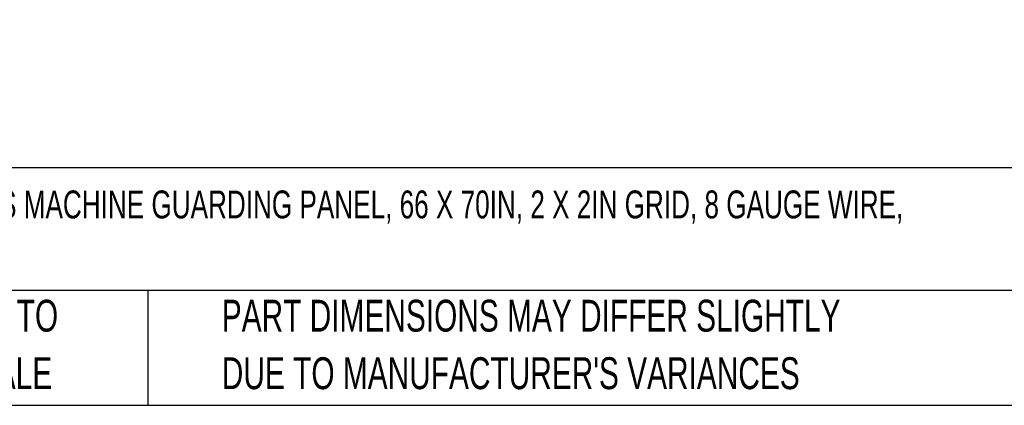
# Model space of a CAD drawing. Header units: inches. Extents: x 0.2 to 10.8, y 0.2 to 8.2.
# Tile 2 of 48: x 1.6 to 4.2, y 0.2 to 1.3. Entities that reach past the tile are written whole.
import ezdxf

# ---------------------------------------------------------------- set-up
doc = ezdxf.new("R2010")
doc.units = ezdxf.units.IN
doc.header["$MEASUREMENT"] = 0
doc.layers.add('DIMENSIONS', color=140, linetype='Continuous', lineweight=25)
doc.layers.add('TEXT', color=140, linetype='Continuous', lineweight=25)
doc.styles.add('SLDTEXTSTYLE0', font='TXT', dxfattribs={"width": 0.7})
doc.dimstyles.new('SLDDIMSTYLE1', dxfattribs={"dimtxt": 0.084961, "dimasz": 0.13, "dimexe": 0, "dimexo": 0.0625, "dimgap": 0.02124, "dimtad": 0, "dimtih": 1, "dimtoh": 1, "dimlfac": 18, "dimrnd": 1e-09, "dimzin": 4, "dimdsep": 46, "dimtxsty": 'SLDTEXTSTYLE0', "dimsah": 1, "dimcen": 0.09, "dimadec": 0, "dimazin": 1, "dimtfac": 1, "dimtmove": 0, "dimatfit": 0, "dimfxl": 0, "dimfrac": 2, "dimtolj": 1, "dimtzin": 12, "dimarcsym": 0})

# ---------------------------------------------------------------- blocks, each defined once
blk = doc.blocks.new('_D_2')
at = {"layer": 'DIMENSIONS'}
for p, q in [((1.5433, 1.3875), (1.5433, 1.6375)), ((1.6515, 1.3875), (1.4183, 1.3875)), ((1.6705, 1.2877), (1.4183, 1.2877)), ((1.5433, 1.0801), (1.5433, 1.2877)), ((1.0644, 1.0801), (1.0358, 1.0801)), ((1.0358, 1.0801), (1.0358, 0.9451)), ((1.3168, 1.0801), (1.3454, 1.0801)), ((1.3454, 1.0801), (1.3454, 0.9451)), ((1.47, 1.0801), (1.5433, 1.0801)), ((1.0358, 0.9451), (1.0644, 0.9451)), ((1.3454, 0.9451), (1.3168, 0.9451))]:
    blk.add_line(p, q, dxfattribs=at)
for points in [[(1.5433, 1.3875), (1.5633, 1.5175), (1.5233, 1.5175)], [(1.5433, 1.2877), (1.5233, 1.1577), (1.5633, 1.1577)]]:
    blk.add_solid(points, dxfattribs=at)
at = {"layer": 'DIMENSIONS', "char_height": 0.08333, "attachment_point": 1, "style": 'SLDTEXTSTYLE0'}
for s, insert in [('1.80', (1.0644, 1.2066)), ('45.6', (1.0644, 1.0525))]:
    blk.add_mtext(s, dxfattribs=dict(at, insert=insert))

msp = doc.modelspace()

# ---------------------------------------------------------------- linework, layer by layer
at = {"layer": 'TEXT'}
for p, q in [((10.75, 0.87111), (0.25, 0.87111)), ((10.75, 0.55), (0.25, 0.55)), ((1.97684, 0.55), (1.97684, 0.25)), ((0.25, 0.25), (10.75, 0.25))]:
    msp.add_line(p, q, dxfattribs=at)

# ---------------------------------------------------------------- texts
at = {"layer": 'TEXT', "style": 'SLDTEXTSTYLE0'}
for s, insert, char_height, attachment_point in [('HUSKY RACK AND WIRE VELOX SERIES MACHINE GUARDING PANEL, 66 X 70IN, 2 X 2IN GRID, 8 GAUGE WIRE,', (0.31361, 0.81182), 0.0729167, 1), ('NOT TO', (1.59511, 0.52614), 0.083333, 2), ('PART DIMENSIONS MAY DIFFER SLIGHTLY', (2.17005, 0.52614), 0.0833333, 1), ('SCALE', (1.5989, 0.37566), 0.083333, 2), ("DUE TO MANUFACTURER'S VARIANCES", (2.17005, 0.37566), 0.0833333, 1)]:
    msp.add_mtext(s, dxfattribs=dict(at, insert=insert, char_height=char_height, attachment_point=attachment_point))

# ---------------------------------------------------------------- dimensions: what is measured, and where the dimension line sits
at = {"layer": 'DIMENSIONS'}
dim = msp.add_linear_dim(base=(1.54334, 1.38748), p1=(1.72053, 1.28768), p2=(1.70153, 1.38748), angle=90, dimstyle='SLDDIMSTYLE1', dxfattribs=at)
dim.commit()
dim.dimension.update_dxf_attribs({"geometry": '_D_2', "text_midpoint": (1.54334, 1.08012), "dimtype": 160})

doc.saveas('drawing.dxf')
